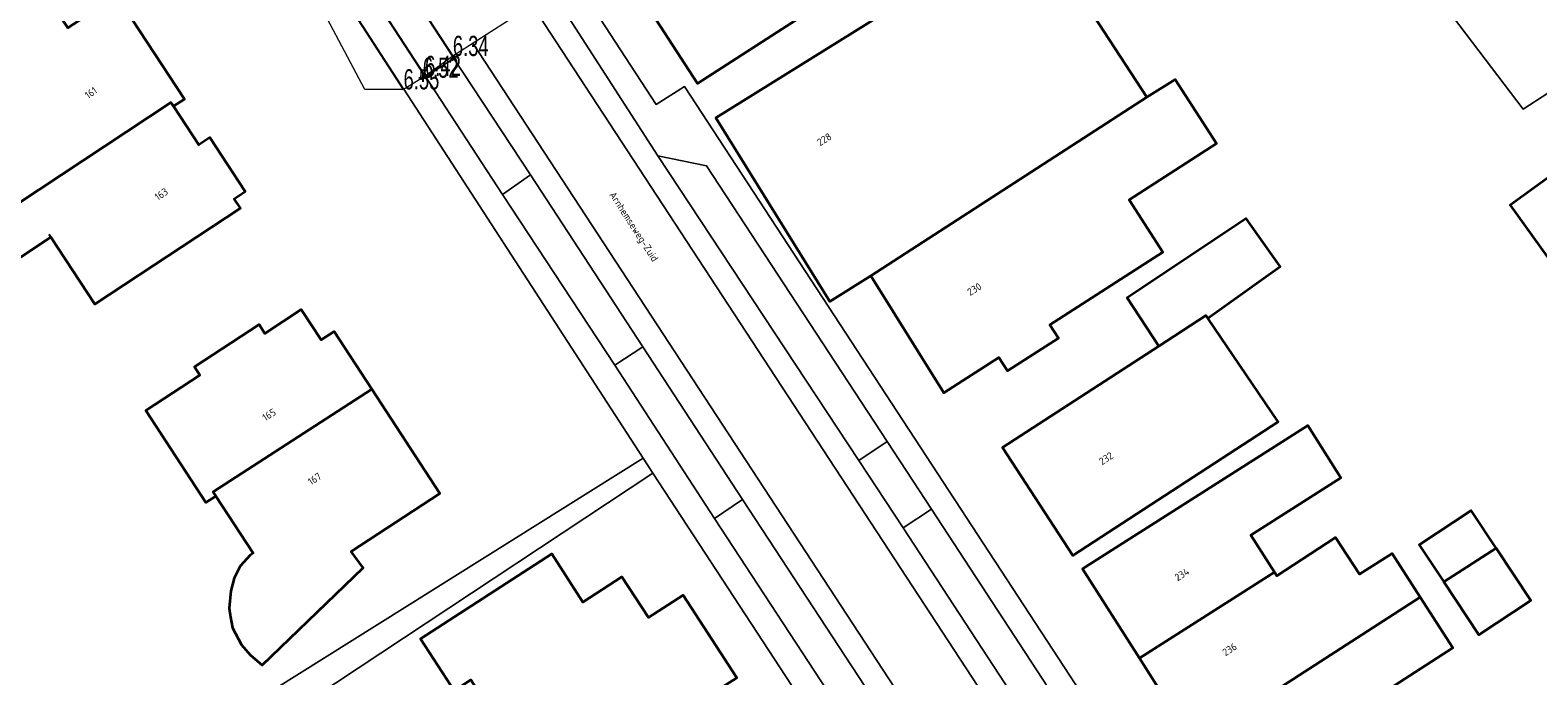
# Model space of a CAD drawing. Header units: metres. Extents: x 154991 to 155595, y 461305 to 461800.
# Tile 66 of 88: x 155293 to 155368, y 461679 to 461711. Entities that reach past the tile are written whole.
import ezdxf
from ezdxf.enums import TextEntityAlignment as Align

# ---------------------------------------------------------------- set-up
doc = ezdxf.new("R2010")
doc.units = ezdxf.units.M
for name, color, linetype, lineweight in [('B-WE-OG-BEBOUWING-GV', 7, 'Continuous', 35), ('B-WE-OG-BEBOUWING-T18', 10, 'Continuous', 18), ('B-WE-OG-TERREIN_ERF-GV', 7, 'Continuous', 18), ('B-WE-OG-TOPOGRAFIE-T18', 10, 'Continuous', 18), ('B-WE-VH-VERHARDING_ASFALT-GV', 252, 'Continuous', 18), ('B-WE-VH-VERHARDING_BETONSTRAATSTEEN-GV', 7, 'Continuous', 18), ('B-WE-VH-VERHARDING_TEGEL-GV', 252, 'Continuous', 18)]:
    doc.layers.add(name, color=color, linetype=linetype, lineweight=lineweight)
for name, color, linetype in [('B01', 204, 'Continuous'), ('GMV', 1, 'Continuous'), ('GMV text', 1, 'Continuous'), ('M02', 102, 'Continuous')]:
    doc.layers.add(name, color=color, linetype=linetype)
doc.layers.add('X-XX-AL-HULPLIJN-G', color=210, linetype='Continuous', lineweight=18, plot=False)
doc.styles.add('NLCS-ISO-M200-T18', font='NLCS-ISO.ttf', dxfattribs={"height": 0.36})

# ---------------------------------------------------------------- blocks, each defined once
blk = doc.blocks.new('HOOGTEPUNT', base_point=(155115.983561, 461420.975541))
at = {"layer": 'M02'}
for points in [[(155115.983561, 461421.175541, 0), (155115.983561, 461420.975541, 0), (155115.983561, 461420.775541, 0)], [(155115.783561, 461420.975541, 0), (155115.983561, 461420.975541, 0), (155116.183561, 461420.975541, 0)]]:
    blk.add_polyline3d(points, dxfattribs=at)

msp = doc.modelspace()

# ---------------------------------------------------------------- linework, layer by layer
at = {"layer": 'B-WE-OG-BEBOUWING-GV', "flags": 128}
for points in [[(155333.716, 461719.987), (155323.426, 461713.454), (155326.505, 461708.693), (155333.366, 461713.129), (155333.146, 461713.469), (155331.61, 461715.846), (155331.496, 461716.023), (155334.861, 461718.147)], [(155300.575, 461707.557), (155301.123, 461707.917), (155297.765, 461713.03), (155295.339, 461711.437), (155293.278, 461714.575), (155287.318, 461710.662), (155291.341, 461704.534), (155287.289, 461701.8), (155287.219, 461701.753), (155288.478, 461699.847), (155300.446, 461707.754)], [(155348.748, 461708.006), (155344.268, 461714.863), (155342.214, 461713.547), (155339.582, 461711.862), (155338.371, 461713.809), (155327.406, 461706.987), (155333.054, 461697.909), (155335.084, 461699.171)], [(155348.748, 461708.006), (155335.084, 461699.171), (155338.605, 461693.513), (155338.689, 461693.378), (155341.422, 461695.134), (155341.847, 461694.474), (155344.369, 461696.095), (155343.944, 461696.755), (155349.534, 461700.347), (155347.871, 461702.936), (155352.192, 461705.712), (155350.148, 461708.892)], [(155294.495, 461701.085), (155296.67, 461697.774), (155303.887, 461702.515), (155303.576, 461702.989), (155304.124, 461703.35), (155302.366, 461706.011), (155301.824, 461705.656), (155300.575, 461707.557), (155300.446, 461707.754), (155288.478, 461699.847), (155289.737, 461697.942)], [(155371.745, 461701.654), (155371.596, 461701.861), (155369.548, 461704.704), (155366.716, 461702.664), (155368.914, 461699.614)], [(155351.757, 461697.075), (155355.337, 461699.627), (155353.661, 461702.005), (155347.769, 461698.088), (155349.329, 461695.696), (155351.668, 461697.211)], [(155302.663, 461688.28), (155302.529, 461688.486), (155310.384, 461693.561), (155308.519, 461696.416), (155307.878, 461695.998), (155306.894, 461697.504), (155305.091, 461696.326), (155304.81, 461696.756), (155301.607, 461694.663), (155301.877, 461694.25), (155299.207, 461692.506), (155302.176, 461687.962)], [(155351.757, 461697.075), (155351.668, 461697.211), (155349.329, 461695.696), (155341.605, 461690.672), (155345.076, 461685.336), (155355.242, 461691.95)], [(155310.384, 461693.561), (155302.529, 461688.486), (155302.663, 461688.28), (155304.512, 461685.448), (155304.367, 461685.349), (155303.874, 461684.807), (155303.577, 461684.212), (155303.414, 461683.591), (155303.333, 461682.726), (155303.387, 461682.293), (155303.495, 461681.753), (155303.928, 461680.915), (155304.36, 461680.428), (155304.954, 461679.915), (155309.955, 461684.725), (155309.367, 461685.533), (155313.755, 461688.4)], [(155355.064, 461684.51), (155353.893, 461686.349), (155358.345, 461689.184), (155356.701, 461691.767), (155345.561, 461684.675), (155348.371, 461680.26)], [(155366.025, 461685.701), (155364.786, 461687.57), (155362.219, 461685.868), (155363.437, 461684.031)], [(155355.064, 461684.51), (155348.371, 461680.26), (155351.056, 461676.043), (155362.272, 461683.28), (155360.886, 461685.435), (155359.269, 461684.406), (155358.074, 461686.234), (155355.179, 461684.33)], [(155319.434, 461673.034), (155321.885, 461675.114), (155328.443, 461679.277), (155325.791, 461683.377), (155324.07, 461682.264), (155322.766, 461684.278), (155320.835, 461683.029), (155319.286, 461685.421), (155312.793, 461681.218), (155314.507, 461678.569), (155314.763, 461678.735), (155314.714, 461678.811), (155315.289, 461679.181), (155319.287, 461672.96)], [(155363.437, 461684.031), (155365.179, 461681.404), (155367.747, 461683.105), (155366.025, 461685.701)], [(155351.056, 461676.043), (155353.696, 461671.894), (155360.433, 461676.168), (155359.361, 461677.852), (155363.889, 461680.764), (155362.272, 461683.28)]]:
    msp.add_lwpolyline(points, close=True, dxfattribs=at)
at = {"layer": 'B-WE-OG-TERREIN_ERF-GV', "flags": 128}
for points in [[(155334.861, 461718.147), (155331.496, 461716.023), (155331.61, 461715.846), (155333.146, 461713.469), (155333.366, 461713.129), (155326.505, 461708.693), (155323.426, 461713.454), (155320.688, 461717.689), (155317.951, 461721.922), (155315.212, 461726.158), (155322.123, 461730.627), (155323.887, 461727.899), (155327.283, 461730.095), (155328.262, 461728.58), (155329.571, 461726.556), (155329.343, 461726.409), (155330.76, 461724.317), (155327.49, 461722.281), (155327.519, 461722.236), (155329.189, 461719.653), (155332.568, 461721.825), (155333.716, 461719.987)], [(155375.632, 461712.771), (155369.141, 461720.904), (155361.046, 461715.746), (155367.365, 461707.41)], [(155300.575, 461707.557), (155301.824, 461705.656), (155302.366, 461706.011), (155304.124, 461703.35), (155303.576, 461702.989), (155303.887, 461702.515), (155296.67, 461697.774), (155294.495, 461701.085), (155289.737, 461697.942), (155288.478, 461699.847), (155287.219, 461701.753), (155287.289, 461701.8), (155291.341, 461704.534), (155287.318, 461710.662), (155293.278, 461714.575), (155295.339, 461711.437), (155297.765, 461713.03), (155301.123, 461707.917)], [(155335.084, 461699.171), (155333.054, 461697.909), (155327.406, 461706.987), (155338.371, 461713.809), (155339.582, 461711.862), (155342.214, 461713.547), (155344.268, 461714.863), (155348.748, 461708.006), (155350.148, 461708.892), (155352.192, 461705.712), (155347.871, 461702.936), (155349.534, 461700.347), (155343.944, 461696.755), (155344.369, 461696.095), (155341.847, 461694.474), (155341.422, 461695.134), (155338.689, 461693.378), (155338.605, 461693.513)], [(155351.757, 461697.075), (155355.242, 461691.95), (155345.076, 461685.336), (155341.605, 461690.672), (155349.329, 461695.696), (155347.769, 461698.088), (155353.661, 461702.005), (155355.337, 461699.627)], [(155302.663, 461688.28), (155302.176, 461687.962), (155299.207, 461692.506), (155301.877, 461694.25), (155301.607, 461694.663), (155304.81, 461696.756), (155305.091, 461696.326), (155306.894, 461697.504), (155307.878, 461695.998), (155308.519, 461696.416), (155310.384, 461693.561), (155313.755, 461688.4), (155309.367, 461685.533), (155309.955, 461684.725), (155304.954, 461679.915), (155304.36, 461680.428), (155303.928, 461680.915), (155303.495, 461681.753), (155303.387, 461682.293), (155303.333, 461682.726), (155303.414, 461683.591), (155303.577, 461684.212), (155303.874, 461684.807), (155304.367, 461685.349), (155304.512, 461685.448)], [(155353.696, 461671.894), (155351.056, 461676.043), (155348.371, 461680.26), (155345.561, 461684.675), (155356.701, 461691.767), (155358.345, 461689.184), (155353.893, 461686.349), (155355.064, 461684.51), (155355.179, 461684.33), (155358.074, 461686.234), (155359.269, 461684.406), (155360.886, 461685.435), (155362.272, 461683.28), (155363.889, 461680.764), (155359.361, 461677.852), (155360.433, 461676.168), (155360.499, 461676.064), (155363.047, 461677.686), (155364.184, 461675.899), (155365.954, 461677.026), (155367.541, 461674.533), (155356.494, 461667.499)], [(155363.437, 461684.031), (155362.219, 461685.868), (155364.786, 461687.57), (155366.025, 461685.701), (155367.747, 461683.105), (155365.179, 461681.404)]]:
    msp.add_lwpolyline(points, close=True, dxfattribs=at)
for points in [[(155375.632, 461712.771), (155367.365, 461707.41), (155361.046, 461715.746)], [(155320.431, 461713.831), (155324.453, 461707.643), (155325.855, 461708.532), (155363.438, 461651.102), (155363.804, 461650.542), (155403.966, 461589.03), (155412.233, 461576.226), (155414.748, 461572.33), (155444.758, 461591.464)], [(155324.294, 461689.412), (155306.348, 461677.539), (155308.252, 461674.684), (155308.307, 461674.578), (155307.03, 461673.735), (155305.55, 461672.768), (155308.468, 461668.227), (155307.576, 461667.687), (155308.207, 461666.676), (155309.062, 461665.308), (155309.467, 461665.578), (155311.602, 461662.416), (155307.034, 461659.47), (155304.413, 461663.417), (155305.521, 461664.173), (155305.503, 461664.204), (155304.469, 461663.513), (155300.376, 461669.62), (155297.401, 461667.654), (155296.293, 461669.356), (155299.283, 461671.252), (155297.618, 461673.736), (155323.811, 461690.151), (155311.968, 461708.401)], [(155368.914, 461699.614), (155366.716, 461702.664), (155369.548, 461704.704)], [(155347.576, 461653.946), (155346.13, 461656.044), (155338.893, 461667.103), (155324.294, 461689.412)], [(155314.507, 461678.569), (155312.793, 461681.218), (155319.286, 461685.421), (155320.835, 461683.029), (155322.766, 461684.278), (155324.07, 461682.264), (155325.791, 461683.377), (155328.443, 461679.277)]]:
    msp.add_lwpolyline(points, dxfattribs=at)
at = {"layer": 'B-WE-VH-VERHARDING_ASFALT-GV', "flags": 128}
for points in [[(155318.314, 461712.554), (155354.505, 461657.297), (155355.505, 461657.936), (155355.411, 461658.08), (155336.686, 461686.7), (155334.49, 461690.034), (155324.548, 461705.105), (155319.324, 461713.2)], [(155315.391, 461710.683), (155351.561, 461655.419), (155354.505, 461657.297), (155318.314, 461712.554)], [(155314.374, 461710.03), (155314.444, 461709.921), (155318.245, 461704.175), (155323.802, 461695.658), (155328.736, 461688.108), (155341.463, 461668.69), (155343.667, 461665.321), (155350.507, 461654.917), (155350.584, 461654.796), (155351.561, 461655.419), (155315.391, 461710.683)]]:
    msp.add_lwpolyline(points, dxfattribs=at)
at = {"layer": 'B-WE-VH-VERHARDING_BETONSTRAATSTEEN-GV', "flags": 128}
msp.add_lwpolyline([(155313.028, 461709.058), (155313.043, 461709.035), (155314.444, 461709.921), (155314.374, 461710.03)], dxfattribs=at)
for points in [[(155316.847, 461703.203), (155318.245, 461704.175), (155314.444, 461709.921), (155313.043, 461709.035)], [(155324.548, 461705.105), (155334.49, 461690.034), (155335.897, 461690.972), (155326.948, 461704.621)], [(155318.245, 461704.175), (155316.847, 461703.203), (155322.412, 461694.76), (155323.802, 461695.658)], [(155322.412, 461694.76), (155327.344, 461687.172), (155328.736, 461688.108), (155323.802, 461695.658)], [(155334.49, 461690.034), (155336.686, 461686.7), (155338.088, 461687.626), (155335.897, 461690.972)], [(155327.344, 461687.172), (155340.063, 461667.751), (155341.463, 461668.69), (155328.736, 461688.108)], [(155355.411, 461658.08), (155355.89, 461660.396), (155338.088, 461687.626), (155336.686, 461686.7)]]:
    msp.add_lwpolyline(points, close=True, dxfattribs=at)
at = {"layer": 'B-WE-VH-VERHARDING_TEGEL-GV', "flags": 128}
for points in [[(155319.324, 461713.2), (155324.548, 461705.105), (155326.948, 461704.621), (155335.897, 461690.972), (155338.088, 461687.626), (155355.89, 461660.396), (155355.411, 461658.08), (155355.505, 461657.936), (155356.245, 461656.798), (155360.1, 461650.905), (155362.44, 461650.436), (155369.429, 461639.716), (155392.544, 461604.334), (155394.824, 461600.831), (155411.15, 461575.527), (155412.233, 461576.226), (155403.966, 461589.03), (155363.804, 461650.542), (155363.438, 461651.102), (155325.855, 461708.532), (155324.453, 461707.643), (155320.431, 461713.831)], [(155311.968, 461708.401), (155323.811, 461690.151), (155324.294, 461689.412), (155338.893, 461667.103)], [(155350.58, 461654.802), (155350.507, 461654.917), (155348.29, 461655.251), (155342.245, 461664.415), (155340.063, 461667.751), (155327.344, 461687.172), (155322.412, 461694.76), (155316.847, 461703.203), (155313.043, 461709.035), (155313.028, 461709.058)]]:
    msp.add_lwpolyline(points, dxfattribs=at)
msp.add_lwpolyline([(155305.503, 461664.204), (155304.549, 461665.849), (155304.413, 461665.741), (155303.721, 461666.754), (155302.98, 461667.838), (155301.212, 461670.469), (155299.52, 461672.987), (155306.348, 461677.539), (155324.294, 461689.412), (155323.811, 461690.151), (155297.618, 461673.736), (155299.283, 461671.252), (155299.618, 461671.464), (155300.672, 461669.829), (155300.376, 461669.62), (155304.469, 461663.513)], close=True, dxfattribs=at)
at = {"layer": 'B01'}
msp.add_lwpolyline([(155294.398, 461701.233), (155296.67, 461697.774), (155303.887, 461702.515), (155303.576, 461702.989), (155304.124, 461703.35), (155302.366, 461706.011), (155301.824, 461705.656), (155300.575, 461707.557), (155301.123, 461707.917), (155297.765, 461713.03), (155295.339, 461711.437), (155293.278, 461714.575), (155287.318, 461710.662), (155291.341, 461704.534)], dxfattribs=at)
at = {"layer": 'GMV'}
for points in [[(155314.397, 461710.046), (155310.208, 461716.455), (155309.191, 461718.008), (155307.028, 461721.332), (155303.613, 461722.181), (155299.148, 461720.582), (155297.389, 461719.968), (155287.541, 461716.494), (155266.403, 461709.017), (155255.271, 461705.098)], [(155313.025, 461709.056), (155309.706, 461714.152), (155310.208, 461716.455)], [(155307.868, 461714.719), (155311.956, 461708.394)]]:
    msp.add_lwpolyline(points, dxfattribs=at)
at = {"layer": 'X-XX-AL-HULPLIJN-G', "flags": 128}
msp.add_lwpolyline([(155319.348, 461713.216), (155314.397, 461710.046), (155313.025, 461709.056), (155311.956, 461708.394), (155310.034, 461708.394), (155307.192, 461713.783)], dxfattribs=at)
msp.add_lwpolyline([(155319.348, 461713.216), (155314.397, 461710.046), (155313.025, 461709.056), (155311.956, 461708.394), (155310.034, 461708.394), (155307.192, 461713.783)], dxfattribs=at)

# ---------------------------------------------------------------- block references
at = {"layer": 'M02'}
msp.add_blockref('HOOGTEPUNT', (155312.911, 461708.972), dxfattribs=at)

# ---------------------------------------------------------------- texts
at = {"layer": 'B-WE-OG-BEBOUWING-T18', "style": 'NLCS-ISO-M200-T18'}
for s, rotation, p in [('161', 34.7, (155296.485, 461708.229)), ('228', 31.9, (155332.779, 461705.923)), ('163', 34.8, (155299.967, 461703.212)), ('230', 31.9, (155340.205, 461698.513)), ('165', 33.2, (155305.303, 461692.3)), ('232', 33, (155346.723, 461690.139)), ('167', 33.2, (155307.555, 461689.127)), ('234', 32.5, (155350.477, 461684.401)), ('236', 32.5, (155352.839, 461680.691))]:
    msp.add_text(s, height=0.36, rotation=rotation, dxfattribs=at).set_placement(p, align=Align.MIDDLE)
at = {"layer": 'B-WE-OG-TOPOGRAFIE-T18', "style": 'NLCS-ISO-M200-T18'}
msp.add_text('Arnhemseweg-Zuid', height=0.36, rotation=302.9, dxfattribs=at).set_placement((155323.313, 461701.579), align=Align.MIDDLE)
at = {"layer": 'GMV text', "width": 0.68}
for s, p in [('6.34', (155314.397, 461710.046)), ('6.42', (155313.025, 461709.056)), ('6.55', (155311.956, 461708.394))]:
    msp.add_text(s, height=1, dxfattribs=at).set_placement(p)
at = {"layer": 'M02', "width": 0.68}
msp.add_text('6.52', height=1, dxfattribs=at).set_placement((155312.911, 461708.972))

doc.saveas('drawing.dxf')
